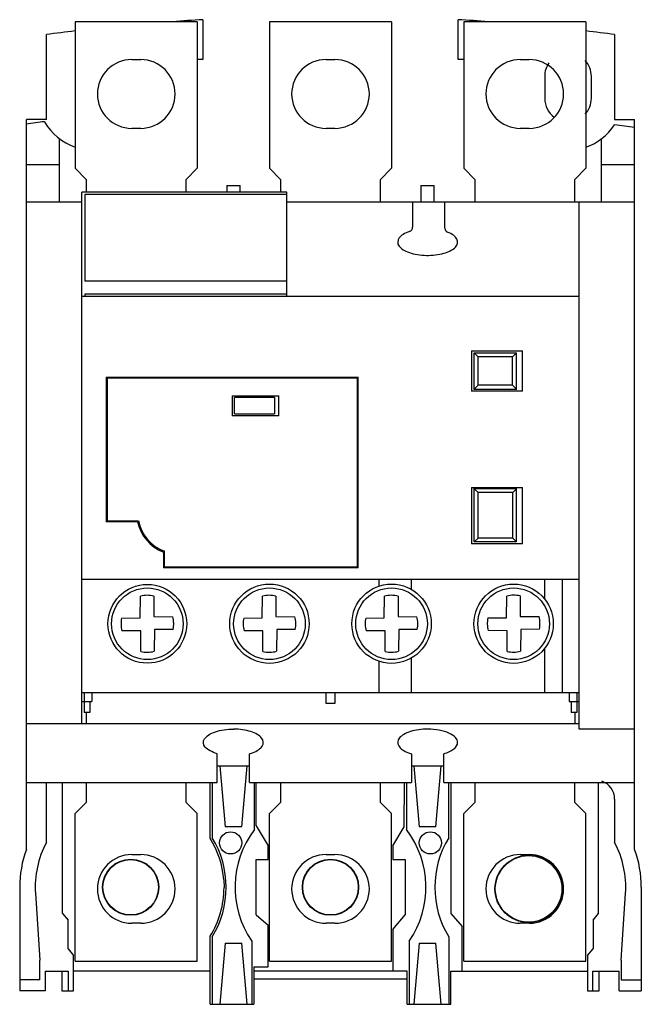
# Model space of a CAD drawing. Header units: millimetres. Extents: x 9.8 to 65.8, y 7.5 to 96.2.
import ezdxf

# ---------------------------------------------------------------- set-up
doc = ezdxf.new("R2010")
doc.units = ezdxf.units.MM
doc.header["$LTSCALE"] = 6.800251
doc.layers.add('00_COMPONENTS_1', color=7, linetype='CONTINUOUS')

msp = doc.modelspace()

# ---------------------------------------------------------------- linework, layer by layer
at = {"layer": '00_COMPONENTS_1', "color": 7, "linetype": 'Continuous'}
for p, q in [((14.839, 96.02), (14.839, 82.82)), ((25.839, 96.02), (14.839, 96.02)), ((25.839, 96.02), (25.839, 82.82)), ((26.339, 96.214), (26.339, 92.614)), ((32.339, 96.02), (32.339, 82.82)), ((43.339, 96.02), (32.339, 96.02)), ((43.339, 96.02), (43.339, 82.82)), ((49.339, 92.614), (49.339, 96.214)), ((49.839, 96.02), (49.839, 82.82)), ((60.839, 96.02), (49.839, 96.02)), ((60.839, 96.02), (60.839, 82.82)), ((12.239, 87.22), (12.239, 94.87)), ((63.439, 94.87), (63.439, 87.22)), ((19.939, 92.62), (20.739, 92.62)), ((26.339, 92.614), (25.839, 92.614)), ((37.439, 92.62), (38.239, 92.62)), ((49.839, 92.614), (49.339, 92.614)), ((54.939, 92.62), (55.739, 92.62)), ((57.139, 91.12), (57.139, 89.12)), ((61.339, 89.12), (61.339, 91.12)), ((10.439, 21.432), (10.439, 87.22)), ((12.239, 87.22), (10.439, 87.22)), ((63.439, 87.22), (65.239, 87.22)), ((65.239, 21.432), (65.239, 87.22)), ((20.739, 86.42), (19.939, 86.42)), ((38.239, 86.42), (37.439, 86.42)), ((55.739, 86.42), (54.939, 86.42)), ((13.439, 79.77), (13.439, 85.47)), ((62.239, 79.77), (62.239, 85.47)), ((10.439, 83.17), (13.439, 83.17)), ((15.839, 81.82), (14.839, 82.82)), ((25.839, 82.82), (24.839, 81.82)), ((33.339, 81.82), (32.339, 82.82)), ((43.339, 82.82), (42.339, 81.82)), ((50.839, 81.82), (49.839, 82.82)), ((60.839, 82.82), (59.839, 81.82)), ((62.239, 83.17), (65.239, 83.17)), ((15.839, 81.82), (15.839, 80.67)), ((24.839, 80.67), (24.839, 81.82)), ((33.339, 81.82), (33.339, 80.67)), ((42.339, 79.77), (42.339, 81.82)), ((50.839, 81.82), (50.839, 79.77)), ((59.839, 79.77), (59.839, 81.82)), ((28.489, 81.27), (28.489, 80.67)), ((28.489, 81.27), (29.689, 81.27)), ((29.689, 80.67), (29.689, 81.27)), ((45.989, 81.27), (45.989, 79.77)), ((45.989, 81.27), (47.189, 81.27)), ((47.189, 79.77), (47.189, 81.27)), ((15.439, 32.77), (15.439, 80.67)), ((33.899, 80.67), (15.439, 80.67)), ((15.704, 80.445), (15.704, 72.647)), ((33.899, 80.445), (15.704, 80.445)), ((33.899, 71.27), (33.899, 80.67)), ((15.439, 79.77), (10.439, 79.77)), ((65.239, 79.77), (33.899, 79.77)), ((45.239, 79.77), (45.239, 77.508)), ((48.139, 77.435), (48.139, 79.77)), ((60.239, 32.27), (60.239, 79.77)), ((33.899, 72.647), (15.704, 72.647)), ((60.239, 71.27), (15.439, 71.27)), ((15.704, 71.472), (15.704, 71.27)), ((33.899, 71.472), (15.704, 71.472)), ((50.539, 66.375), (50.539, 62.725)), ((50.539, 66.375), (55.139, 66.375)), ((50.789, 62.895), (50.789, 66.195)), ((50.789, 66.195), (54.589, 66.195)), ((50.789, 66.191), (51.153, 65.818)), ((51.153, 63.271), (51.153, 65.818)), ((54.225, 65.818), (51.153, 65.818)), ((54.589, 66.191), (54.225, 65.818)), ((54.225, 63.271), (54.225, 65.818)), ((54.589, 62.895), (54.589, 66.195)), ((55.139, 62.725), (55.139, 66.375)), ((17.639, 63.995), (17.639, 50.945)), ((17.639, 63.995), (40.339, 63.995)), ((17.739, 51.048), (17.739, 63.898)), ((40.239, 63.898), (17.739, 63.898)), ((40.239, 63.898), (40.239, 46.898)), ((40.339, 46.795), (40.339, 63.995)), ((50.789, 62.898), (51.153, 63.271)), ((54.225, 63.271), (51.153, 63.271)), ((54.589, 62.898), (54.225, 63.271)), ((28.989, 62.305), (28.989, 60.505)), ((28.989, 62.305), (33.189, 62.305)), ((29.189, 60.682), (29.189, 62.167)), ((32.789, 62.167), (29.189, 62.167)), ((32.789, 62.167), (32.789, 60.682)), ((33.189, 60.505), (33.189, 62.305)), ((55.139, 62.725), (50.539, 62.725)), ((54.589, 62.895), (50.789, 62.895)), ((33.189, 60.505), (28.989, 60.505)), ((29.189, 60.682), (32.789, 60.682)), ((50.539, 54.065), (55.139, 54.065)), ((50.539, 54.065), (50.539, 48.965)), ((50.789, 53.945), (54.589, 53.945)), ((50.789, 49.145), (50.789, 53.945)), ((50.789, 53.942), (51.129, 53.593)), ((54.252, 53.593), (51.129, 53.593)), ((51.129, 49.497), (51.129, 53.593)), ((54.589, 53.941), (54.252, 53.593)), ((54.252, 49.497), (54.252, 53.593)), ((54.589, 49.145), (54.589, 53.945)), ((55.139, 48.965), (55.139, 54.065)), ((20.466, 50.945), (17.639, 50.945)), ((17.739, 51.048), (20.547, 51.048)), ((55.139, 48.965), (50.539, 48.965)), ((50.789, 49.147), (51.129, 49.497)), ((54.589, 49.145), (50.789, 49.145)), ((54.252, 49.497), (51.129, 49.497)), ((54.589, 49.148), (54.252, 49.497)), ((22.789, 48.231), (22.789, 46.795)), ((22.89, 46.898), (22.89, 48.298)), ((40.339, 46.795), (22.789, 46.795)), ((22.89, 46.898), (40.239, 46.898)), ((15.439, 45.795), (60.239, 45.795)), ((42.201, 45.795), (42.201, 45.159)), ((45.099, 45.795), (45.099, 44.882)), ((57.139, 43.993), (57.139, 45.795)), ((58.721, 45.795), (58.721, 35.57)), ((20.686, 42.3), (20.711, 44.256)), ((21.923, 44.266), (21.923, 42.423)), ((31.686, 42.3), (31.711, 44.256)), ((32.923, 44.266), (32.923, 42.423)), ((42.686, 42.3), (42.711, 44.256)), ((43.923, 44.266), (43.923, 42.423)), ((53.686, 42.31), (53.711, 44.266)), ((54.923, 44.276), (54.923, 42.433)), ((19.022, 42.28), (20.686, 42.3)), ((21.923, 42.423), (23.627, 42.401)), ((30.022, 42.28), (31.686, 42.3)), ((32.923, 42.423), (34.627, 42.401)), ((41.022, 42.28), (42.686, 42.3)), ((43.923, 42.423), (45.627, 42.401)), ((52.022, 42.29), (53.686, 42.31)), ((54.923, 42.433), (56.627, 42.411)), ((20.755, 41.117), (19.052, 41.139)), ((20.755, 39.273), (20.755, 41.117)), ((21.993, 41.239), (21.967, 39.284)), ((23.657, 41.26), (21.993, 41.239)), ((31.755, 41.117), (30.052, 41.139)), ((31.755, 39.273), (31.755, 41.117)), ((32.993, 41.239), (32.967, 39.284)), ((34.657, 41.26), (32.993, 41.239)), ((42.755, 41.117), (41.052, 41.139)), ((42.755, 39.273), (42.755, 41.117)), ((43.993, 41.239), (43.967, 39.284)), ((45.657, 41.26), (43.993, 41.239)), ((53.755, 41.127), (52.052, 41.149)), ((53.755, 39.283), (53.755, 41.127)), ((54.993, 41.249), (54.967, 39.294)), ((56.657, 41.27), (54.993, 41.249)), ((57.139, 35.57), (57.139, 39.547)), ((42.201, 38.381), (42.201, 35.57)), ((45.099, 38.658), (45.099, 35.57)), ((15.439, 35.57), (60.239, 35.57)), ((15.639, 35.57), (15.639, 33.77)), ((16.343, 35.57), (16.343, 34.77)), ((37.439, 34.57), (37.439, 35.57)), ((38.239, 35.57), (38.239, 34.57)), ((59.335, 35.57), (59.335, 34.77)), ((60.039, 35.57), (60.039, 33.77)), ((15.439, 34.77), (16.343, 34.77)), ((16.143, 34.77), (16.143, 33.77)), ((59.335, 34.77), (60.239, 34.77)), ((59.535, 34.77), (59.535, 33.77)), ((16.143, 33.77), (15.639, 33.77)), ((15.839, 33.77), (15.839, 32.77)), ((38.239, 34.57), (37.439, 34.57)), ((60.039, 33.77), (59.535, 33.77)), ((59.839, 33.77), (59.839, 32.77)), ((10.439, 32.77), (60.239, 32.77)), ((65.239, 32.27), (60.239, 32.27)), ((27.639, 27.47), (27.639, 30.058)), ((30.539, 30.032), (30.802, 30.142)), ((30.539, 27.47), (30.539, 30.032)), ((44.876, 30.142), (45.139, 30.046)), ((45.139, 30.046), (45.139, 27.47)), ((48.039, 27.47), (48.04, 30.058)), ((27.639, 28.97), (30.539, 28.97)), ((27.858, 28.97), (28.339, 23.47)), ((29.839, 23.47), (30.32, 28.97)), ((45.139, 28.97), (48.04, 28.97)), ((45.358, 28.97), (45.839, 23.47)), ((47.339, 23.47), (47.82, 28.97)), ((10.439, 27.47), (27.639, 27.47)), ((12.239, 22.045), (12.239, 27.47)), ((13.692, 15.662), (13.692, 27.47)), ((15.839, 27.47), (15.839, 25.672)), ((24.839, 25.67), (24.839, 27.47)), ((27.003, 22.423), (27.003, 27.47)), ((27.189, 27.47), (27.189, 22.485)), ((30.539, 27.47), (45.139, 27.47)), ((30.989, 23.22), (30.989, 27.47)), ((31.144, 23.542), (31.144, 27.47)), ((33.339, 27.47), (33.339, 25.672)), ((42.339, 25.67), (42.339, 27.47)), ((44.488, 23.474), (44.491, 27.47)), ((44.689, 27.47), (44.689, 23.22)), ((48.039, 27.47), (65.239, 27.47)), ((48.489, 22.485), (48.489, 27.47)), ((48.689, 27.47), (48.689, 15.662)), ((50.839, 27.47), (50.839, 25.672)), ((59.839, 25.67), (59.839, 27.47)), ((61.989, 15.662), (61.989, 27.47)), ((63.439, 25.969), (63.439, 22.045)), ((14.839, 24.67), (15.839, 25.672)), ((24.839, 25.67), (25.839, 24.67)), ((32.339, 24.67), (33.339, 25.672)), ((42.339, 25.67), (43.339, 24.67)), ((49.839, 24.67), (50.839, 25.672)), ((59.839, 25.67), (60.839, 24.67)), ((14.839, 11.37), (14.839, 24.67)), ((25.839, 11.37), (25.839, 24.67)), ((32.339, 11.37), (32.339, 24.67)), ((43.339, 11.37), (43.339, 24.67)), ((49.839, 11.37), (49.839, 24.67)), ((60.839, 11.37), (60.839, 24.67)), ((29.839, 23.47), (28.339, 23.47)), ((31.144, 23.542), (32.237, 21.761)), ((43.464, 21.761), (44.488, 23.474)), ((47.339, 23.47), (45.839, 23.47)), ((32.237, 20.525), (32.237, 21.761)), ((43.464, 21.761), (43.464, 20.525)), ((19.939, 20.97), (20.739, 20.97)), ((31.144, 20.525), (32.237, 20.525)), ((31.144, 15.525), (31.144, 20.525)), ((37.439, 20.97), (38.239, 20.97)), ((43.464, 20.525), (44.558, 20.525)), ((44.558, 20.525), (44.558, 15.525)), ((54.939, 20.97), (55.739, 20.97)), ((28.223, 18.688), (28.25, 17.988)), ((9.839, 18.02), (9.839, 8.67)), ((65.839, 18.02), (65.839, 8.67)), ((11.257, 17.473), (11.639, 11.463)), ((64.039, 11.463), (64.422, 17.473)), ((13.692, 15.662), (14.191, 15.066)), ((31.144, 15.525), (32.237, 14.607)), ((43.464, 14.222), (44.558, 15.525)), ((48.689, 15.662), (49.689, 14.47)), ((61.489, 15.066), (61.989, 15.662)), ((14.191, 12.466), (14.191, 15.066)), ((20.739, 14.77), (19.939, 14.77)), ((32.237, 10.856), (32.237, 14.607)), ((38.239, 14.77), (37.439, 14.77)), ((43.464, 14.222), (43.464, 10.47)), ((49.689, 10.47), (49.689, 14.47)), ((55.739, 14.77), (54.939, 14.77)), ((61.489, 15.066), (61.489, 12.466)), ((26.989, 7.47), (26.998, 13.607)), ((27.189, 13.555), (27.189, 7.47)), ((48.489, 13.555), (48.489, 7.47)), ((14.191, 12.466), (14.689, 11.87)), ((28.339, 12.97), (27.858, 7.47)), ((28.339, 12.97), (29.839, 12.97)), ((30.32, 7.47), (29.839, 12.97)), ((30.739, 13.167), (30.739, 7.47)), ((44.939, 13.167), (44.939, 7.47)), ((45.839, 12.97), (45.358, 7.47)), ((45.839, 12.97), (47.339, 12.97)), ((47.82, 7.47), (47.339, 12.97)), ((60.989, 11.87), (61.489, 12.466)), ((14.689, 8.67), (14.689, 11.87)), ((60.989, 11.87), (60.989, 8.67)), ((11.639, 9.67), (11.639, 11.463)), ((14.839, 11.37), (25.839, 11.37)), ((30.946, 10.856), (30.939, 7.47)), ((30.946, 10.856), (32.237, 10.856)), ((32.339, 11.37), (43.339, 11.37)), ((49.839, 11.37), (60.839, 11.37)), ((64.039, 11.463), (64.039, 9.67)), ((12.131, 10.47), (14.217, 10.47)), ((12.131, 10.47), (12.131, 8.67)), ((13.639, 10.47), (13.639, 8.67)), ((14.217, 10.47), (14.217, 8.67)), ((26.994, 10.47), (14.689, 10.47)), ((44.739, 10.47), (30.943, 10.47)), ((30.944, 9.77), (44.739, 9.77)), ((44.739, 7.47), (44.739, 10.47)), ((48.689, 10.47), (60.989, 10.47)), ((48.689, 7.47), (48.689, 10.47)), ((61.462, 10.47), (63.839, 10.47)), ((61.462, 8.67), (61.462, 10.47)), ((62.039, 8.67), (62.039, 10.47)), ((63.839, 8.67), (63.839, 10.47)), ((11.639, 9.67), (9.839, 9.67)), ((64.039, 9.67), (65.839, 9.67)), ((12.131, 8.67), (9.839, 8.67)), ((13.639, 8.67), (14.689, 8.67)), ((60.989, 8.67), (62.039, 8.67)), ((63.839, 8.67), (65.839, 8.67)), ((26.989, 7.47), (30.939, 7.47)), ((44.739, 7.47), (48.689, 7.47))]:
    msp.add_line(p, q, dxfattribs=at)
for centre, radius in [((21.339, 41.77), 3.55), ((32.339, 41.77), 3.575), ((43.339, 41.77), 3.575), ((54.339, 41.77), 3.575), ((21.339, 41.77), 3.225), ((32.339, 41.77), 3.225), ((43.339, 41.77), 3.225), ((54.339, 41.77), 3.225), ((28.839, 22.02), 1), ((46.839, 22.02), 1), ((19.839, 18.02), 2.53), ((19.839, 18.02), 2.5), ((37.839, 18.02), 2.53), ((37.839, 18.02), 2.5), ((55.689, 17.87), 3.03), ((55.689, 17.87), 3)]:
    msp.add_circle(centre, radius, dxfattribs=at)
for centre, radius, start, end in [((37.78, -98.45), 195, 93.36346, 94.169), ((37.899, -98.45), 195, 85.831, 86.63654), ((37.78, -98.45), 195, 96.7566, 97.52608), ((37.899, -98.45), 195, 82.47392, 83.2434), ((19.939, 89.52), 3.1, 90, 270), ((20.739, 89.52), 3.1, 270, 90), ((37.439, 89.52), 3.1, 90, 270), ((38.239, 89.52), 3.1, 270, 90), ((54.939, 89.52), 3.1, 90, 270), ((55.739, 89.52), 3.1, 270, 90), ((59.239, 91.12), 2.1, 145.37498, 180), ((59.239, 91.12), 2.1, 0, 42.42758), ((59.239, 89.12), 2.1, 180, 233.393), ((59.239, 89.12), 2.1, 317.53256, 360), ((36.683, -111.158), 199.7, 97.07681, 97.5515), ((16.439, 89.47), 5, 209.33226, 251.22549), ((59.239, 89.47), 5, 288.77451, 326.94416), ((36.683, -111.158), 199.7, 81.77885, 82.30301), ((44.839, 77.508), 0.4, 288.48743, 360), ((48.539, 77.435), 0.4, 180, 248.28196), ((24.089, 51.695), 3.7, 191.69505, 249.43001), ((24.089, 51.692), 3.6, 190.30963, 250.53693), ((21.339, 41.77), 2.564, 76.83323, 104.18437), ((32.339, 41.77), 2.564, 76.83323, 104.18437), ((43.339, 41.77), 2.564, 76.83323, 104.18437), ((54.339, 41.78), 2.564, 76.83323, 104.18437), ((21.339, 41.77), 2.373, 167.5927, 195.41885), ((21.339, 41.77), 2.373, 347.5927, 15.41885), ((32.339, 41.77), 2.373, 167.5927, 195.41885), ((32.339, 41.77), 2.373, 347.5927, 15.41885), ((43.339, 41.77), 2.373, 167.5927, 195.41885), ((43.339, 41.77), 2.373, 347.5927, 15.41885), ((54.339, 41.78), 2.373, 167.5927, 195.41885), ((54.339, 41.78), 2.373, 347.5927, 15.41885), ((21.339, 41.77), 2.564, 256.83323, 284.18437), ((32.339, 41.77), 2.564, 256.83323, 284.18437), ((43.339, 41.77), 2.564, 256.83323, 284.18437), ((54.339, 41.78), 2.564, 256.83323, 284.18437), ((61.739, 25.97), 1.7, 359.96047, 71.49559), ((37.839, 18.02), 8.6, 142.79827, 214.35252), ((37.839, 18.02), 8.6, 325.64748, 37.20173), ((19.85, 18.02), 8.4, 4.56521, 31.61354), ((19.839, 18.02), 8.6, 328.72137, 31.27863), ((55.839, 18.02), 8.6, 148.72132, 211.27868), ((19.839, 18.02), 10, 160.05156, 180), ((19.839, 18.02), 8.6, 152.09471, 183.64395), ((55.839, 18.02), 8.6, 356.35614, 27.90531), ((55.839, 18.02), 10, 0, 19.94844), ((19.939, 17.87), 3.1, 90, 270), ((20.739, 17.87), 3.1, 270, 90), ((37.439, 17.87), 3.1, 90, 270), ((38.239, 17.87), 3.1, 270, 90), ((54.939, 17.87), 3.1, 90, 270), ((55.739, 17.87), 3.1, 270, 90), ((19.85, 18.02), 8.4, 328.31556, 359.78055)]:
    msp.add_arc(centre, radius, start, end, dxfattribs=at)
for points, knots in [([(44.966, 77.129), (44.525, 76.981), (43.854, 76.563), (43.844, 75.791), (44.835, 75.158), (46.466, 74.893), (47.847, 75.059), (48.465, 75.299), (48.635, 75.387)], [0, 0, 0, 0, 0.182745, 0.365492, 0.548239, 0.730986, 0.913733, 1, 1, 1, 1]), ([(48.635, 75.387), (48.825, 75.486), (49.273, 75.809), (49.39, 76.457), (48.802, 76.9), (48.391, 77.063)], [0, 0, 0, 0, 0.208845, 0.604427, 1, 1, 1, 1]), ([(27.639, 30.058), (27.149, 30.196), (26.379, 30.619), (26.314, 31.434), (27.365, 32.103), (28.528, 32.272), (29.108, 32.27)], [0, 0, 0, 0, 0.25002, 0.500013, 0.750007, 1, 1, 1, 1]), ([(48.04, 30.058), (48.421, 30.166), (49.058, 30.468), (49.289, 30.869), (49.289, 31.07)], [0, 0, 0, 0, 0.500034, 1, 1, 1, 1])]:
    msp.add_open_spline(points, degree=3, knots=knots, dxfattribs=at)
for points in [[(30.802, 30.142), (31.228, 30.297), (31.857, 30.727), (31.799, 31.496), (30.756, 32.11), (29.659, 32.268), (29.108, 32.27)], [(46.609, 32.27), (46.056, 32.272), (44.947, 32.119), (43.885, 31.505), (43.816, 30.731), (44.448, 30.298), (44.876, 30.142)], [(49.289, 31.07), (49.289, 31.226), (49.15, 31.539), (48.555, 31.937), (47.663, 32.204), (46.961, 32.269), (46.609, 32.27)]]:
    msp.add_open_spline(points, degree=3, dxfattribs=at)

doc.saveas('drawing.dxf')
